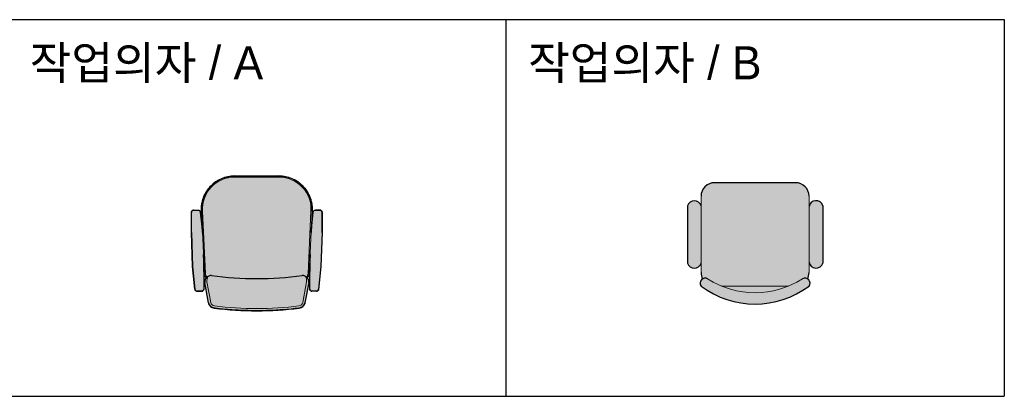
# Model space of a CAD drawing. Header units: millimetres. Extents: x 488786 to 747986, y 25193 to 95000.
# Tile 33 of 127: x 558855 to 563300, y 82345 to 84048. Entities that reach past the tile are written whole.
import ezdxf

# ---------------------------------------------------------------- set-up
doc = ezdxf.new("R2010")
doc.units = ezdxf.units.MM
for name, color, linetype in [('10. ETC', 251, 'Continuous'), ('13. TXT2', 43, 'Continuous'), ('25. 255', 255, 'Continuous'), ('6. FUR1', 181, 'Continuous')]:
    doc.layers.add(name, color=color, linetype=linetype)
doc.layers.add('7. FUR2', color=241, linetype='Continuous', lineweight=5)
doc.styles.add('YUHIHA_TEXT', font='Pretendard-Regular.ttf')

# ---------------------------------------------------------------- blocks, each defined once
blk = doc.blocks.new('YUHIHA_Furniture_TaskChair_B_Plan')
at = {"layer": '25. 255', "transparency": 33554687}
blk.add_hatch(color=256, dxfattribs=at).paths.add_polyline_path([(-305.65, 363.2), (-305.05, 365.15), (-304.9, 365.45), (-304.7, 366.05), (-304.4, 366.7), (-304.3, 367), (-304, 367.6), (-303.9, 367.9), (-303.3, 369.1), (-303.1, 369.4), (-302.8, 370), (-302.45, 370.55), (-302.3, 370.85), (-301.75, 371.7), (-301.55, 371.95), (-301.4, 372.25), (-300.6, 373.35), (-299.8, 374.4), (-299.55, 374.65), (-299.15, 375.15), (-298.25, 376.15), (-297.05, 377.35), (-296.05, 378.25), (-295.55, 378.65), (-295.3, 378.9), (-294.8, 379.3), (-292.9, 380.7), (-292.6, 380.85), (-292.35, 381.05), (-292.05, 381.2), (-291.2, 381.75), (-290.6, 382.05), (-290.3, 382.25), (-289.75, 382.55), (-288.55, 383.15), (-288.2, 383.25), (-287.6, 383.55), (-286.35, 384.05), (-285.75, 384.25), (-285.45, 384.4), (-283.85, 384.9), (-283.5, 384.95), (-282.85, 385.15), (-281.55, 385.45), (-278.25, 385.95), (-277.9, 385.95), (-276.9, 386.05), (-275.9, 386.05), (-275.6, 386.1), (-274.9, 386.1), (-274.6, 386.05), (-273.6, 386.05), (-272.6, 385.95), (-271.6, 385.9), (-269.25, 385.55), (-268.95, 385.45), (-267.95, 385.25), (-267.65, 385.15), (-267.3, 385.1), (-266.65, 384.9), (-266.35, 384.85), (-265.05, 384.45), (-264.75, 384.3), (-263.8, 384), (-262.55, 383.45), (-262.25, 383.35), (-259.85, 382.15), (-259.3, 381.8), (-258.7, 381.5), (-257.85, 380.95), (-257.6, 380.75), (-256.75, 380.2), (-256.2, 379.8), (-255.15, 379), (-254.9, 378.75), (-254.4, 378.35), (-253.4, 377.45), (-252.2, 376.25), (-250.85, 374.75), (-250.25, 374), (-248.85, 372.1), (-248.3, 371.25), (-248.15, 370.95), (-247.95, 370.7), (-247.8, 370.4), (-247.6, 370.1), (-246.1, 367.15), (-246, 366.8), (-245.85, 366.5), (-245.35, 365.25), (-244.45, 362.4), (-244.15, 361.1), (-244.1, 360.75), (-244, 360.45), (-243.85, 359.45), (-243.85, 407.65), (-243.8, 407.8), (-243.8, 409.15), (-243.75, 409.25), (-243.75, 410.05), (-243.7, 410.2), (-243.7, 410.85), (-243.65, 411), (-243.65, 411.45), (-243.6, 411.55), (-243.6, 412), (-243.55, 412.1), (-243.55, 412.6), (-243.5, 412.7), (-243.5, 413.05), (-243.45, 413.15), (-243.45, 413.5), (-243.4, 413.6), (-243.4, 413.85), (-243.35, 413.95), (-243.35, 414.3), (-243.3, 414.4), (-243.3, 414.65), (-243.25, 414.75), (-243.2, 415.3), (-243.15, 415.4), (-243.15, 415.65), (-243.1, 415.75), (-243.1, 416), (-243.05, 416.1), (-243.05, 416.35), (-242.95, 416.65), (-242.95, 416.9), (-242.9, 417), (-242.85, 417.25), (-242.85, 417.45), (-242.8, 417.55), (-242.8, 417.7), (-242.75, 417.8), (-242.75, 417.9), (-242.7, 418), (-242.7, 418.25), (-242.65, 418.35), (-242.6, 418.7), (-242.55, 418.8), (-242.5, 419.15), (-242.45, 419.25), (-242.2, 420.5), (-242.1, 420.8), (-242.1, 420.95), (-242.05, 421.05), (-242.05, 421.15), (-241.95, 421.4), (-241.9, 421.7), (-241.85, 421.8), (-241.85, 421.95), (-241.75, 422.15), (-241.7, 422.5), (-241.6, 422.7), (-241.55, 423.05), (-241.45, 423.25), (-241.45, 423.35), (-241.35, 423.6), (-241.35, 423.7), (-241.25, 423.9), (-241.25, 424.05), (-241.15, 424.25), (-241.15, 424.35), (-241.05, 424.6), (-241.05, 424.7), (-240.95, 424.9), (-240.95, 425), (-240.8, 425.35), (-240.8, 425.45), (-240.7, 425.65), (-240.7, 425.8), (-240.55, 426.1), (-240.55, 426.2), (-240.4, 426.55), (-240.4, 426.65), (-240.25, 426.95), (-240.25, 427.1), (-240.05, 427.5), (-240.05, 427.6), (-239.85, 428.05), (-239.85, 428.15), (-239.6, 428.7), (-239.6, 428.8), (-239.35, 429.3), (-239.3, 429.55), (-239, 430.15), (-238.9, 430.4), (-238.9, 430.5), (-238.25, 431.85), (-238.25, 431.95), (-237.95, 432.6), (-237.25, 434), (-237.15, 434.1), (-236.92, 434.61), (-237.5, 435), (-238.15, 435.35), (-238.55, 435.65), (-238.75, 435.75), (-240.65, 437.25), (-241.85, 438.4), (-242.7, 439.3), (-243.45, 440.2), (-244.05, 441), (-244.15, 441.2), (-244.6, 441.8), (-245.2, 442.8), (-245.35, 443), (-245.55, 443.45), (-245.7, 443.65), (-245.8, 443.85), (-246.6, 445.6), (-246.8, 446.05), (-246.85, 446.3), (-247.05, 446.75), (-247.1, 447), (-247.2, 447.2), (-247.5, 448.35), (-247.6, 448.6), (-247.7, 449.05), (-247.95, 450.25), (-247.95, 450.5), (-248.05, 450.95), (-248.05, 451.2), (-248.15, 451.7), (-248.15, 451.9), (-248.2, 452.15), (-248.2, 452.65), (-248.25, 452.9), (-248.25, 455.05), (-248.2, 455.3), (-248.2, 455.75), (-248.1, 456.5), (-248.1, 456.75), (-248.05, 456.95), (-248.05, 457.2), (-247.85, 458.15), (-247.85, 458.4), (-247.8, 458.65), (-247.65, 459.1), (-247.45, 460.05), (-247.35, 460.25), (-247.25, 460.75), (-247.15, 460.95), (-247.1, 461.2), (-246.55, 462.55), (-246.5, 462.75), (-246.2, 463.45), (-246.1, 463.65), (-245.95, 463.85), (-245.85, 464.1), (-245.3, 465.15), (-244.65, 466.15), (-244.55, 466.35), (-244.1, 466.95), (-244, 467.15), (-243.85, 467.35), (-242.2, 468.6), (-235.6, 473.4), (-233.9, 474.55), (-232.25, 475.75), (-225.5, 480.35), (-223.8, 481.45), (-222.1, 482.6), (-215.2, 487), (-213.45, 488.05), (-211.7, 489.15), (-206.45, 492.3), (-204.7, 493.3), (-202.95, 494.35), (-194, 499.35), (-185, 504.1), (-183.15, 505), (-181.35, 505.95), (-175.85, 508.65), (-174, 509.5), (-172.15, 510.4), (-168.45, 512.1), (-164.7, 513.75), (-162.85, 514.6), (-155.3, 517.8), (-153.4, 518.55), (-151.55, 519.35), (-147.75, 520.85), (-142, 523), (-140.1, 523.75), (-130.45, 527.15), (-126.6, 528.45), (-124.65, 529.05), (-122.7, 529.7), (-116.85, 531.5), (-114.85, 532.05), (-112.9, 532.65), (-105.05, 534.85), (-95.15, 537.35), (-93.15, 537.8), (-91.15, 538.3), (-87.15, 539.2), (-85.15, 539.6), (-83.2, 540.05), (-75.15, 541.65), (-65.1, 543.4), (-59.05, 544.35), (-52.95, 545.15), (-50.95, 545.45), (-46.9, 545.95), (-44.85, 546.15), (-42.85, 546.4), (-36.75, 547), (-34.7, 547.15), (-32.65, 547.35), (-28.6, 547.65), (-26.55, 547.75), (-20.4, 548.15), (-18.4, 548.2), (-14.3, 548.4), (-6.15, 548.6), (-4.1, 548.6), (-2.05, 548.65), (2.05, 548.65), (4.1, 548.6), (6.15, 548.6), (14.3, 548.4), (18.4, 548.2), (20.4, 548.15), (22.45, 548), (28.6, 547.65), (32.65, 547.35), (34.7, 547.15), (36.75, 547), (42.85, 546.4), (44.85, 546.15), (46.9, 545.95), (50.95, 545.45), (52.95, 545.15), (59.05, 544.35), (65.1, 543.4), (75.15, 541.65), (83.2, 540.05), (85.15, 539.6), (87.15, 539.2), (91.15, 538.3), (93.15, 537.8), (95.15, 537.35), (105.05, 534.85), (112.9, 532.65), (114.85, 532.05), (116.85, 531.5), (122.7, 529.7), (124.65, 529.05), (126.6, 528.45), (130.45, 527.15), (138.15, 524.45), (140.1, 523.75), (142, 523), (145.8, 521.6), (151.55, 519.35), (153.4, 518.55), (155.3, 517.8), (162.85, 514.6), (164.7, 513.75), (168.45, 512.1), (172.15, 510.4), (174, 509.5), (175.85, 508.65), (181.35, 505.95), (183.15, 505), (185, 504.1), (194, 499.35), (199.4, 496.35), (202.95, 494.35), (204.7, 493.3), (206.45, 492.3), (211.7, 489.15), (216.95, 485.9), (222.1, 482.6), (223.8, 481.45), (225.5, 480.35), (228.9, 478.05), (232.25, 475.75), (233.9, 474.55), (235.6, 473.4), (242.2, 468.6), (243.85, 467.35), (244, 467.15), (244.1, 466.95), (244.55, 466.35), (245.55, 464.7), (245.95, 463.85), (246.1, 463.65), (246.4, 463), (246.55, 462.55), (246.85, 461.85), (246.9, 461.65), (247.1, 461.2), (247.15, 460.95), (247.25, 460.75), (247.35, 460.25), (247.45, 460.05), (247.65, 459.1), (247.75, 458.85), (247.85, 458.4), (247.85, 458.15), (248.05, 457.2), (248.05, 456.95), (248.1, 456.75), (248.1, 456.5), (248.2, 455.75), (248.2, 455.3), (248.25, 455.05), (248.25, 452.9), (248.2, 452.65), (248.2, 452.15), (248.15, 451.9), (248.15, 451.7), (248.05, 451.2), (248.05, 450.95), (247.95, 450.5), (247.95, 450.25), (247.85, 449.75), (247.6, 448.6), (247.5, 448.35), (247.2, 447.2), (247.1, 447), (247.05, 446.75), (246.85, 446.3), (246.8, 446.05), (245.7, 443.65), (245.55, 443.45), (245.35, 443), (245.2, 442.8), (244.6, 441.8), (244.15, 441.2), (244.05, 441), (243.45, 440.2), (242.2, 438.75), (240.65, 437.25), (238.75, 435.75), (238.55, 435.65), (238.15, 435.35), (237.5, 435), (236.92, 434.61), (237.15, 434.1), (237.25, 434), (237.95, 432.6), (238.25, 431.95), (238.25, 431.85), (238.9, 430.5), (238.9, 430.4), (239, 430.15), (239.3, 429.55), (239.35, 429.3), (239.6, 428.8), (239.6, 428.7), (239.85, 428.15), (239.85, 428.05), (240.05, 427.6), (240.05, 427.5), (240.25, 427.1), (240.25, 426.95), (240.4, 426.65), (240.4, 426.55), (240.55, 426.2), (240.55, 426.1), (240.7, 425.8), (240.7, 425.65), (240.8, 425.45), (240.8, 425.35), (240.95, 425), (240.95, 424.9), (241.05, 424.7), (241.05, 424.6), (241.15, 424.35), (241.15, 424.25), (241.25, 424.05), (241.25, 423.9), (241.35, 423.7), (241.35, 423.6), (241.45, 423.35), (241.45, 423.25), (241.55, 423.05), (241.6, 422.7), (241.7, 422.5), (241.75, 422.15), (241.85, 421.95), (241.85, 421.8), (241.9, 421.7), (241.95, 421.4), (242.05, 421.15), (242.05, 421.05), (242.1, 420.95), (242.1, 420.8), (242.2, 420.5), (242.45, 419.25), (242.5, 419.15), (242.65, 418.35), (242.7, 418.25), (242.7, 418), (242.75, 417.9), (242.75, 417.8), (242.8, 417.7), (242.8, 417.55), (242.85, 417.45), (242.85, 417.25), (242.9, 417), (242.95, 416.9), (242.95, 416.65), (243.05, 416.35), (243.05, 416.1), (243.1, 416), (243.1, 415.75), (243.15, 415.65), (243.15, 415.4), (243.2, 415.3), (243.25, 414.75), (243.3, 414.65), (243.3, 414.4), (243.35, 414.3), (243.35, 413.95), (243.4, 413.85), (243.4, 413.6), (243.45, 413.5), (243.45, 413.15), (243.5, 413.05), (243.5, 412.7), (243.55, 412.6), (243.55, 412.1), (243.6, 412), (243.6, 411.55), (243.65, 411.45), (243.65, 411), (243.7, 410.85), (243.7, 410.2), (243.75, 410.05), (243.75, 409.25), (243.8, 409.15), (243.8, 407.8), (243.85, 407.65), (243.85, 363.2), (244, 363.85), (244.2, 364.45), (244.35, 364.75), (244.75, 365.95), (244.9, 366.25), (245, 366.55), (245.15, 366.8), (245.5, 367.7), (247.15, 370.8), (247.35, 371.05), (247.5, 371.35), (247.7, 371.6), (248.2, 372.4), (248.6, 372.9), (248.75, 373.2), (250.15, 374.95), (250.6, 375.4), (251, 375.9), (251.25, 376.1), (251.65, 376.6), (251.9, 376.8), (252.1, 377.05), (252.6, 377.45), (252.8, 377.7), (253.3, 378.1), (253.75, 378.55), (255.25, 379.75), (255.55, 379.9), (256.3, 380.5), (257.1, 381), (257.35, 381.2), (259, 382.15), (259.85, 382.6), (260.45, 382.9), (260.75, 383), (261.3, 383.3), (261.6, 383.4), (262.5, 383.8), (263.1, 384), (263.4, 384.15), (265.5, 384.85), (265.8, 384.9), (266.4, 385.1), (266.75, 385.15), (267.05, 385.25), (267.65, 385.35), (268, 385.45), (270.8, 385.9), (271.15, 385.9), (271.75, 386), (272.4, 386), (272.7, 386.05), (273.7, 386.05), (274, 386.1), (274.65, 386.1), (274.95, 386.05), (275.9, 386.05), (276.25, 386), (276.85, 386), (277.5, 385.9), (277.8, 385.9), (280.65, 385.45), (280.95, 385.35), (281.6, 385.25), (282.85, 384.9), (283.15, 384.85), (285.25, 384.15), (285.55, 384), (286.15, 383.8), (286.45, 383.65), (287.35, 383.3), (287.9, 383), (288.2, 382.9), (290.45, 381.7), (290.7, 381.5), (291.25, 381.2), (291.8, 380.85), (292.05, 380.65), (292.35, 380.5), (293.1, 379.9), (293.9, 379.35), (294.4, 378.95), (296.3, 377.25), (297.2, 376.35), (297.4, 376.1), (297.65, 375.9), (298.25, 375.15), (298.5, 374.95), (299.7, 373.45), (300.05, 372.9), (301.15, 371.35), (301.3, 371.05), (301.8, 370.25), (303, 368), (303.1, 367.7), (303.4, 367.1), (303.5, 366.8), (303.65, 366.55), (303.85, 365.95), (304, 365.65), (304.8, 363.2), (304.8, 104.15), (304, 101.7), (303.85, 101.4), (303.4, 100.25), (303.1, 99.65), (303, 99.35), (302.1, 97.65), (301.15, 96), (300.95, 95.75), (300.25, 94.7), (299.85, 94.2), (299.7, 93.9), (298.7, 92.65), (298.25, 92.2), (297.65, 91.45), (297.4, 91.25), (297.2, 91), (296.95, 90.8), (296.75, 90.55), (296.5, 90.35), (296.3, 90.1), (294.4, 88.4), (293.9, 88), (293.35, 87.65), (292.6, 87.05), (291.8, 86.55), (291.55, 86.35), (291.25, 86.2), (291, 86), (289.35, 85.05), (288.2, 84.45), (287.9, 84.35), (287.35, 84.05), (287.05, 83.95), (286.15, 83.55), (285.25, 83.25), (284.95, 83.1), (283.45, 82.6), (283.15, 82.55), (282.55, 82.35), (282.2, 82.3), (281.9, 82.2), (281.6, 82.15), (281.3, 82.05), (280.95, 82), (280.65, 81.9), (277.8, 81.45), (276.85, 81.4), (275.9, 81.3), (272.7, 81.3), (272.4, 81.35), (271.45, 81.4), (271.15, 81.45), (270.8, 81.45), (268, 81.9), (267.35, 82.05), (267.05, 82.15), (266.1, 82.35), (265.5, 82.55), (265.2, 82.6), (263.7, 83.1), (263.4, 83.25), (262.5, 83.55), (261.6, 83.95), (261.3, 84.05), (260.75, 84.35), (260.45, 84.45), (260.15, 84.6), (259, 85.2), (258.45, 85.5), (258.2, 85.7), (257.65, 86), (257.1, 86.35), (256.85, 86.55), (256.55, 86.7), (256.3, 86.9), (256.05, 87.05), (255.55, 87.45), (255, 87.8), (253.75, 88.8), (253.55, 89.05), (252.8, 89.65), (252.6, 89.9), (252.35, 90.1), (251.45, 91), (251.25, 91.25), (251, 91.45), (250.6, 91.95), (249.95, 92.65), (248.95, 93.9), (248.6, 94.45), (248.2, 94.95), (247.7, 95.75), (247.5, 96), (247.35, 96.3), (247.15, 96.55), (245.5, 99.65), (244.9, 101.15), (244.75, 101.4), (244.35, 102.6), (244.2, 102.9), (243.85, 104.15), (243.85, 59.85), (243.8, 59.45), (243.8, 58.35), (243.75, 57.95), (243.75, 57.2), (243.65, 56.5), (243.6, 55.35), (243.45, 54.25), (243.45, 53.85), (243.2, 52), (243.1, 51.65), (242.9, 50.15), (242.8, 49.8), (242.6, 48.7), (242.5, 48.35), (242.45, 47.95), (242.35, 47.6), (242.3, 47.25), (241.9, 45.8), (241.85, 45.4), (240.9, 42.2), (240.5, 41.15), (240.3, 40.4), (240, 39.7), (239.9, 39.35), (239.6, 38.65), (239.5, 38.3), (237.85, 34.55), (237.5, 33.9), (237.35, 33.55), (236.8, 32.55), (236.65, 32.2), (236.45, 31.9), (236.3, 31.55), (236.1, 31.25), (235.55, 30.25), (234.95, 29.3), (234.6, 28.65), (234, 27.7), (233.75, 27.4), (233.35, 26.8), (232.95, 26.15), (232.7, 25.85), (232.3, 25.25), (231.6, 24.35), (230.95, 23.45), (228.8, 20.85), (228.55, 20.6), (228.05, 20), (227.55, 19.45), (226.5, 18.4), (226.25, 18.1), (225.45, 17.35), (225.2, 17.05), (222.15, 14.3), (221.85, 14.1), (220.1, 12.65), (219.2, 12), (218.9, 11.75), (218.3, 11.35), (218, 11.1), (217.65, 10.9), (217.05, 10.5), (216.75, 10.25), (215.2, 9.25), (214.55, 8.85), (213.9, 8.5), (212.95, 7.9), (212.6, 7.75), (211.95, 7.4), (211.3, 7), (210.6, 6.7), (210.3, 6.5), (209.6, 6.2), (209.3, 6), (205.15, 4.2), (204.8, 4.1), (204.1, 3.8), (203.75, 3.7), (202.7, 3.3), (202, 3.1), (201.65, 2.95), (200.95, 2.75), (200.6, 2.6), (198.05, 1.9), (197.7, 1.85), (196.6, 1.55), (196.25, 1.5), (195.5, 1.3), (194.75, 1.15), (192.95, 0.85), (192.55, 0.75), (189.6, 0.35), (189.25, 0.35), (188.1, 0.2), (186.25, 0.1), (185.85, 0.05), (184.75, 0.05), (184.4, 0), (-184.4, 0), (-184.75, 0.05), (-185.85, 0.05), (-186.25, 0.1), (-188.1, 0.2), (-189.25, 0.35), (-189.6, 0.35), (-192.55, 0.75), (-192.95, 0.85), (-193.65, 0.95), (-194.05, 1.05), (-194.75, 1.15), (-195.5, 1.3), (-196.25, 1.5), (-196.6, 1.55), (-197.7, 1.85), (-198.05, 1.9), (-200.6, 2.6), (-200.95, 2.75), (-201.65, 2.95), (-202, 3.1), (-202.7, 3.3), (-203.75, 3.7), (-204.1, 3.8), (-204.8, 4.1), (-205.15, 4.2), (-207.6, 5.25), (-209.3, 6), (-209.6, 6.2), (-210.3, 6.5), (-210.6, 6.7), (-211.3, 7), (-211.95, 7.4), (-212.6, 7.75), (-212.95, 7.9), (-213.9, 8.5), (-214.55, 8.85), (-215.2, 9.25), (-216.75, 10.25), (-217.05, 10.5), (-217.65, 10.9), (-218, 11.1), (-218.3, 11.35), (-218.9, 11.75), (-219.2, 12), (-220.1, 12.65), (-221.85, 14.1), (-222.15, 14.3), (-225.2, 17.05), (-225.45, 17.35), (-226, 17.85), (-226.5, 18.4), (-227.55, 19.45), (-228.8, 20.85), (-230.95, 23.45), (-231.6, 24.35), (-232.3, 25.25), (-232.7, 25.85), (-232.95, 26.15), (-233.35, 26.8), (-233.75, 27.4), (-234, 27.7), (-234.6, 28.65), (-234.95, 29.3), (-235.55, 30.25), (-236.1, 31.25), (-236.3, 31.55), (-236.45, 31.9), (-236.65, 32.2), (-236.8, 32.55), (-237.35, 33.55), (-237.5, 33.9), (-237.85, 34.55), (-239.5, 38.3), (-239.6, 38.65), (-239.9, 39.35), (-240, 39.7), (-240.3, 40.4), (-240.5, 41.15), (-240.9, 42.2), (-241.85, 45.4), (-241.9, 45.8), (-242.2, 46.85), (-242.45, 47.95), (-242.5, 48.35), (-242.6, 48.7), (-242.8, 49.8), (-242.9, 50.15), (-243.1, 51.65), (-243.2, 52), (-243.45, 53.85), (-243.45, 54.25), (-243.6, 55.35), (-243.65, 56.5), (-243.75, 57.2), (-243.75, 57.95), (-243.8, 58.35), (-243.8, 59.45), (-243.85, 59.85), (-243.85, 107.9), (-244, 106.9), (-244.1, 106.6), (-244.15, 106.25), (-244.25, 105.95), (-244.3, 105.6), (-244.4, 105.3), (-244.45, 104.95), (-245.35, 102.1), (-245.5, 101.8), (-245.6, 101.45), (-245.75, 101.15), (-246.1, 100.25), (-246.4, 99.6), (-247.6, 97.25), (-247.8, 96.95), (-247.95, 96.65), (-248.15, 96.4), (-248.3, 96.1), (-248.85, 95.25), (-250.25, 93.35), (-250.85, 92.6), (-252.2, 91.1), (-253.4, 89.9), (-253.9, 89.45), (-255.15, 88.4), (-255.4, 88.15), (-256.75, 87.15), (-257.05, 87), (-257.85, 86.4), (-258.15, 86.25), (-258.4, 86.05), (-258.7, 85.9), (-259, 85.7), (-259.6, 85.4), (-259.85, 85.2), (-262.25, 84), (-263.2, 83.65), (-264.1, 83.25), (-267.3, 82.25), (-267.65, 82.2), (-267.95, 82.1), (-268.3, 82.05), (-268.6, 81.95), (-269.25, 81.85), (-269.9, 81.7), (-271.25, 81.5), (-271.6, 81.5), (-272.25, 81.4), (-272.6, 81.4), (-273.6, 81.3), (-276.6, 81.3), (-276.9, 81.35), (-277.6, 81.35), (-278.25, 81.45), (-278.6, 81.45), (-281.25, 81.85), (-281.55, 81.95), (-282.2, 82.05), (-282.85, 82.2), (-284.15, 82.6), (-284.8, 82.75), (-287, 83.55), (-287.3, 83.7), (-287.6, 83.8), (-288.2, 84.1), (-288.55, 84.2), (-289.75, 84.8), (-290.3, 85.15), (-291.2, 85.6), (-292.05, 86.15), (-292.35, 86.3), (-292.6, 86.5), (-293.45, 87.05), (-295.05, 88.25), (-296.05, 89.15), (-296.55, 89.55), (-297.55, 90.5), (-297.75, 90.75), (-298.25, 91.2), (-299.15, 92.2), (-299.55, 92.7), (-299.8, 92.95), (-301.4, 95.1), (-301.55, 95.4), (-301.95, 95.95), (-302.1, 96.25), (-302.3, 96.5), (-302.45, 96.8), (-302.65, 97.1), (-303.1, 97.95), (-303.3, 98.25), (-303.9, 99.45), (-304, 99.75), (-304.3, 100.35), (-304.4, 100.7), (-304.7, 101.3), (-305.05, 102.25), (-305.65, 104.15)], is_closed=False, flags=16)
blk.add_line((-248.26, 454.04), (-248.26, 454.04))
at = {"layer": '6. FUR1'}
for p, q in [((-305.65, 104.14), (-305.65, 363.22)), ((304.8, 104.14), (304.8, 363.22)), ((-182.88, 0), (182.88, 0))]:
    blk.add_line(p, q, dxfattribs=at)
for centre, radius, start, end in [((0, 142.24), 406.4, 53.1301, 126.8699), ((-225.97, 454.04), 22.29, 143.30994, 302.02741), ((225.97, 454.04), 22.29, 237.97259, 36.69006), ((-182.88, 406.4), 60.96, 152.41556, 180), ((182.88, 406.4), 60.96, 0, 27.58444), ((-275.17, 354.33), 31.75, 9.29463, 163.7398), ((274.32, 354.33), 31.75, 16.2602, 163.7398), ((-275.17, 113.03), 31.75, 196.2602, 350.70537), ((274.32, 113.03), 31.75, 196.2602, 343.7398), ((-182.88, 60.96), 60.96, 180, 270), ((182.88, 60.96), 60.96, 270, 0)]:
    blk.add_arc(centre, radius, start, end, dxfattribs=at)
at = {"layer": '7. FUR2'}
for p, q in [((151.18, 467.36), (-151.18, 467.36)), ((-243.84, 406.4), (-243.84, 60.96)), ((243.84, 60.96), (243.84, 406.4))]:
    blk.add_line(p, q, dxfattribs=at)
blk.add_arc((0, 98.02), 399.09, 57.57575, 122.42425, dxfattribs=at)
blk = doc.blocks.new('YUHIHA_Furniture_TaskChair_A_Plan')
at = {"layer": '25. 255'}
blk.add_hatch(color=256, dxfattribs=at).paths.add_polyline_path([(-101.4, 0), (-106.8, 0.2), (-112.2, 0.5), (-116.3, 0.9), (-121.7, 1.6), (-127, 2.4), (-131, 3.2), (-136.3, 4.5), (-140.3, 5.5), (-144.2, 6.6), (-149.3, 8.3), (-154.4, 10.2), (-158.2, 11.7), (-161.9, 13.4), (-166.8, 15.7), (-171.6, 18.2), (-176.4, 20.9), (-181, 23.7), (-185.5, 26.7), (-188.8, 29.1), (-193.1, 32.4), (-196.3, 34.9), (-200.4, 38.5), (-203.4, 41.3), (-207.2, 45.1), (-211, 49), (-213.7, 52.1), (-216.3, 55.2), (-219.6, 59.4), (-222.8, 63.8), (-225.9, 68.3), (-228, 71.8), (-230.8, 76.5), (-232.7, 80), (-234.6, 83.7), (-236.3, 87.3), (-238, 91.1), (-239.5, 94.8), (-241, 98.6), (-242.3, 102.5), (-243.6, 106.3), (-244.7, 110.3), (-245.7, 114.2), (-246.6, 118.2), (-247.4, 122.1), (-248.1, 126.2), (-248.7, 130.2), (-249.2, 134.2), (-249.6, 138.3), (-249.9, 142.3), (-250, 147.8), (-250, 151.8), (-249.9, 155.9), (-245.2, 255.7), (-254.9, 163.2), (-255.1, 162.4), (-255.3, 161.6), (-255.6, 160.7), (-255.9, 159.9), (-256.5, 158.9), (-257.2, 158), (-258, 157.2), (-258.9, 156.4), (-259.8, 155.8), (-260.8, 155.3), (-261.9, 154.9), (-263, 154.6), (-264, 154.5), (-264.9, 154.4), (-285.3, 154.4), (-286.7, 154.6), (-287.4, 154.7), (-288.2, 155), (-289.6, 155.6), (-290.8, 156.4), (-291.4, 156.8), (-292, 157.4), (-293, 158.5), (-293.8, 159.7), (-294.1, 160.5), (-294.4, 161.2), (-294.6, 161.9), (-294.8, 162.8), (-294.9, 163.6), (-294.9, 164.4), (-294.9, 255.7), (-289.8, 409.4), (-279, 512.5), (-278.8, 513.4), (-278.6, 514.3), (-278.3, 515.1), (-278, 515.9), (-277.4, 516.9), (-276.7, 517.8), (-275.9, 518.7), (-275.1, 519.4), (-274, 520.1), (-273, 520.6), (-271.9, 521), (-270.8, 521.2), (-270, 521.4), (-269.1, 521.4), (-248.8, 521.4), (-247.9, 521.3), (-247.2, 521.2), (-246.5, 521), (-245.7, 520.7), (-245, 520.4), (-244.3, 520), (-243.5, 519.5), (-242.9, 519), (-242.3, 518.5), (-241.8, 517.9), (-241.3, 517.3), (-240.9, 516.7), (-240.5, 516), (-240.1, 515.2), (-239.8, 514.4), (-239.6, 513.7), (-239.4, 512.5), (-239.4, 511.4), (-240.6, 355.2), (-236.5, 441.3), (-236.4, 443.6), (-236, 446), (-235.3, 448.5), (-234.6, 450.8), (-233.6, 453), (-232.5, 455.1), (-231.1, 457.2), (-229.6, 459.1), (-228.1, 460.9), (-229, 462.1), (-229.8, 463.2), (-231.2, 465.5), (-231.8, 466.6), (-232.4, 467.9), (-232.9, 469.1), (-233.4, 470.4), (-233.8, 471.6), (-234.1, 472.9), (-234.6, 475.6), (-234.9, 478.2), (-235, 479.9), (-235, 481.2), (-217.4, 573.3), (-217.1, 574.7), (-216.7, 576.2), (-216.3, 577.6), (-215.7, 578.9), (-215.2, 580.3), (-214.5, 581.6), (-213.8, 582.9), (-213, 584.1), (-212.2, 585.3), (-211.2, 586.6), (-210.2, 587.8), (-209.2, 588.8), (-208.1, 589.8), (-207, 590.8), (-205.9, 591.7), (-204.7, 592.6), (-203.5, 593.4), (-202.2, 594.1), (-200.9, 594.7), (-199.7, 595.3), (-198.6, 595.7), (-197.2, 596.2), (-195.8, 596.6), (-194.6, 596.9), (-193.1, 597.2), (-191.7, 597.5), (-172.6, 599.7), (-155.6, 601.6), (-136.5, 603.4), (-117.3, 605), (-104.5, 605.9), (-89.6, 606.9), (-74.7, 607.7), (-59.8, 608.3), (-44.8, 608.8), (-32, 609.1), (-17.1, 609.4), (-2.1, 609.5), (12.8, 609.4), (27.8, 609.2), (40.6, 608.9), (55.5, 608.5), (68.3, 608), (83.2, 607.2), (98.2, 606.3), (113.1, 605.3), (132.2, 603.8), (151.4, 602), (168.3, 600.2), (187.4, 598), (192.3, 597.4), (193.7, 597.1), (195.2, 596.8), (196.8, 596.3), (198.4, 595.8), (199.9, 595.2), (201.4, 594.5), (202.9, 593.7), (204.2, 592.9), (205.4, 592.1), (206.6, 591.2), (207.7, 590.3), (208.8, 589.3), (209.9, 588.1), (210.9, 587), (211.8, 585.8), (212.8, 584.5), (213.6, 583.2), (214.3, 582), (215.1, 580.5), (215.7, 579.1), (216.2, 577.7), (216.7, 576.2), (217.1, 574.7), (217.4, 573.3), (234.9, 481.2), (235, 479.9), (234.9, 478.2), (234.6, 475.6), (234.1, 472.9), (233.8, 471.6), (233.4, 470.4), (232.9, 469.1), (232.4, 467.9), (231.8, 466.6), (231.2, 465.5), (229.8, 463.2), (229, 462.1), (228.1, 460.9), (229.6, 459.1), (231.1, 457.2), (232.5, 455.1), (233.6, 453), (234.6, 450.8), (235.3, 448.5), (236, 446), (236.4, 443.6), (236.5, 441.3), (240.6, 355.2), (239.4, 511.4), (239.4, 512.5), (239.6, 513.7), (240, 514.9), (240.6, 516.3), (241.3, 517.3), (242.2, 518.4), (243.3, 519.3), (244.3, 520), (245.5, 520.6), (246.8, 521.1), (248.1, 521.3), (249.2, 521.4), (269.1, 521.4), (269.8, 521.4), (270.8, 521.3), (271.6, 521.1), (272.4, 520.8), (273.2, 520.5), (273.9, 520.2), (274.7, 519.7), (275.3, 519.2), (276, 518.6), (276.6, 518), (277.2, 517.3), (277.6, 516.7), (278, 515.9), (278.3, 515.1), (278.6, 514.3), (278.8, 513.5), (279, 512.4), (289.8, 409.4), (294.9, 255.7), (294.9, 164.4), (294.9, 163.2), (294.7, 162.1), (294.3, 160.9), (293.8, 159.9), (293.3, 158.9), (292.6, 158), (291.8, 157.2), (291, 156.5), (290, 155.8), (289, 155.3), (287.9, 154.9), (286.8, 154.6), (285.9, 154.5), (284.9, 154.4), (264.9, 154.4), (263.5, 154.5), (262, 154.8), (260.7, 155.3), (259.6, 155.9), (258.5, 156.7), (257.5, 157.6), (256.7, 158.7), (255.9, 159.9), (255.6, 160.7), (255.3, 161.6), (255.1, 162.4), (254.9, 163.2), (245.2, 255.7), (249.9, 157.3), (250, 153.2), (250, 150.5), (250, 146.4), (249.9, 142.3), (249.6, 138.3), (249.1, 132.9), (248.4, 127.5), (247.7, 123.5), (246.9, 119.5), (245.7, 114.2), (245, 111.6), (243.9, 107.6), (243.2, 105), (241.9, 101.2), (241, 98.6), (239.5, 94.8), (238.5, 92.3), (236.9, 88.6), (234.6, 83.7), (233.4, 81.2), (231.4, 77.6), (230.1, 75.3), (228, 71.8), (225.9, 68.3), (224.4, 66.1), (222, 62.7), (220.4, 60.5), (218.8, 58.4), (216.3, 55.2), (213.7, 52.1), (211.9, 50), (208.2, 46), (205.3, 43.1), (203.4, 41.3), (201.4, 39.4), (198.3, 36.7), (196.3, 34.9), (193.1, 32.4), (188.8, 29.1), (184.4, 25.9), (179.8, 23), (176.4, 20.9), (171.6, 18.2), (166.8, 15.7), (163.2, 13.9), (158.2, 11.7), (154.4, 10.2), (149.3, 8.3), (144.2, 6.6), (138.9, 5.1), (135, 4.1), (131, 3.2), (125.7, 2.2), (120.3, 1.4), (115, 0.7), (110.9, 0.4), (106.8, 0.2), (104.1, 0.1), (100, 0)])
blk.add_lwpolyline([(-101.4, 0), (-106.8, 0.2), (-112.2, 0.5), (-116.3, 0.9), (-121.7, 1.6), (-127, 2.4), (-131, 3.2), (-136.3, 4.5), (-140.3, 5.5), (-144.2, 6.6), (-149.3, 8.3), (-154.4, 10.2), (-158.2, 11.7), (-161.9, 13.4), (-166.8, 15.7), (-171.6, 18.2), (-176.4, 20.9), (-181, 23.7), (-185.5, 26.7), (-188.8, 29.1), (-193.1, 32.4), (-196.3, 34.9), (-200.4, 38.5), (-203.4, 41.3), (-207.2, 45.1), (-211, 49), (-213.7, 52.1), (-216.3, 55.2), (-219.6, 59.4), (-222.8, 63.8), (-225.9, 68.3), (-228, 71.8), (-230.8, 76.5), (-232.7, 80), (-234.6, 83.7), (-236.3, 87.3), (-238, 91.1), (-239.5, 94.8), (-241, 98.6), (-242.3, 102.5), (-243.6, 106.3), (-244.7, 110.3), (-245.7, 114.2), (-246.6, 118.2), (-247.4, 122.1), (-248.1, 126.2), (-248.7, 130.2), (-249.2, 134.2), (-249.6, 138.3), (-249.9, 142.3), (-250, 147.8), (-250, 151.8), (-249.9, 155.9), (-245.2, 255.7), (-254.9, 163.2), (-255.1, 162.4), (-255.3, 161.6), (-255.6, 160.7), (-255.9, 159.9), (-256.5, 158.9), (-257.2, 158), (-258, 157.2), (-258.9, 156.4), (-259.8, 155.8), (-260.8, 155.3), (-261.9, 154.9), (-263, 154.6), (-264, 154.5), (-264.9, 154.4), (-285.3, 154.4), (-286.7, 154.6), (-287.4, 154.7), (-288.2, 155), (-289.6, 155.6), (-290.8, 156.4), (-291.4, 156.8), (-292, 157.4), (-293, 158.5), (-293.8, 159.7), (-294.1, 160.5), (-294.4, 161.2), (-294.6, 161.9), (-294.8, 162.8), (-294.9, 163.6), (-294.9, 164.4), (-294.9, 255.7), (-289.8, 409.4), (-279, 512.5), (-278.8, 513.4), (-278.6, 514.3), (-278.3, 515.1), (-278, 515.9), (-277.4, 516.9), (-276.7, 517.8), (-275.9, 518.7), (-275.1, 519.4), (-274, 520.1), (-273, 520.6), (-271.9, 521), (-270.8, 521.2), (-270, 521.4), (-269.1, 521.4), (-248.8, 521.4), (-247.9, 521.3), (-247.2, 521.2), (-246.5, 521), (-245.7, 520.7), (-245, 520.4), (-244.3, 520), (-243.5, 519.5), (-242.9, 519), (-242.3, 518.5), (-241.8, 517.9), (-241.3, 517.3), (-240.9, 516.7), (-240.5, 516), (-240.1, 515.2), (-239.8, 514.4), (-239.6, 513.7), (-239.4, 512.5), (-239.4, 511.4), (-240.6, 355.2), (-236.5, 441.3), (-236.4, 443.6), (-236, 446), (-235.3, 448.5), (-234.6, 450.8), (-233.6, 453), (-232.5, 455.1), (-231.1, 457.2), (-229.6, 459.1), (-228.1, 460.9), (-229, 462.1), (-229.8, 463.2), (-231.2, 465.5), (-231.8, 466.6), (-232.4, 467.9), (-232.9, 469.1), (-233.4, 470.4), (-233.8, 471.6), (-234.1, 472.9), (-234.6, 475.6), (-234.9, 478.2), (-235, 479.9), (-235, 481.2), (-217.4, 573.3), (-217.1, 574.7), (-216.7, 576.2), (-216.3, 577.6), (-215.7, 578.9), (-215.2, 580.3), (-214.5, 581.6), (-213.8, 582.9), (-213, 584.1), (-212.2, 585.3), (-211.2, 586.6), (-210.2, 587.8), (-209.2, 588.8), (-208.1, 589.8), (-207, 590.8), (-205.9, 591.7), (-204.7, 592.6), (-203.5, 593.4), (-202.2, 594.1), (-200.9, 594.7), (-199.7, 595.3), (-198.6, 595.7), (-197.2, 596.2), (-195.8, 596.6), (-194.6, 596.9), (-193.1, 597.2), (-191.7, 597.5), (-172.6, 599.7), (-155.6, 601.6), (-136.5, 603.4), (-117.3, 605), (-104.5, 605.9), (-89.6, 606.9), (-74.7, 607.7), (-59.8, 608.3), (-44.8, 608.8), (-32, 609.1), (-17.1, 609.4), (-2.1, 609.5), (12.8, 609.4), (27.8, 609.2), (40.6, 608.9), (55.5, 608.5), (68.3, 608), (83.2, 607.2), (98.2, 606.3), (113.1, 605.3), (132.2, 603.8), (151.4, 602), (168.3, 600.2), (187.4, 598), (192.3, 597.4), (193.7, 597.1), (195.2, 596.8), (196.8, 596.3), (198.4, 595.8), (199.9, 595.2), (201.4, 594.5), (202.9, 593.7), (204.2, 592.9), (205.4, 592.1), (206.6, 591.2), (207.7, 590.3), (208.8, 589.3), (209.9, 588.1), (210.9, 587), (211.8, 585.8), (212.8, 584.5), (213.6, 583.2), (214.3, 582), (215.1, 580.5), (215.7, 579.1), (216.2, 577.7), (216.7, 576.2), (217.1, 574.7), (217.4, 573.3), (234.9, 481.2), (235, 479.9), (234.9, 478.2), (234.6, 475.6), (234.1, 472.9), (233.8, 471.6), (233.4, 470.4), (232.9, 469.1), (232.4, 467.9), (231.8, 466.6), (231.2, 465.5), (229.8, 463.2), (229, 462.1), (228.1, 460.9), (229.6, 459.1), (231.1, 457.2), (232.5, 455.1), (233.6, 453), (234.6, 450.8), (235.3, 448.5), (236, 446), (236.4, 443.6), (236.5, 441.3), (240.6, 355.2), (239.4, 511.4), (239.4, 512.5), (239.6, 513.7), (240, 514.9), (240.6, 516.3), (241.3, 517.3), (242.2, 518.4), (243.3, 519.3), (244.3, 520), (245.5, 520.6), (246.8, 521.1), (248.1, 521.3), (249.2, 521.4), (269.1, 521.4), (269.8, 521.4), (270.8, 521.3), (271.6, 521.1), (272.4, 520.8), (273.2, 520.5), (273.9, 520.2), (274.7, 519.7), (275.3, 519.2), (276, 518.6), (276.6, 518), (277.2, 517.3), (277.6, 516.7), (278, 515.9), (278.3, 515.1), (278.6, 514.3), (278.8, 513.5), (279, 512.4), (289.8, 409.4), (294.9, 255.7), (294.9, 164.4), (294.9, 163.2), (294.7, 162.1), (294.3, 160.9), (293.8, 159.9), (293.3, 158.9), (292.6, 158), (291.8, 157.2), (291, 156.5), (290, 155.8), (289, 155.3), (287.9, 154.9), (286.8, 154.6), (285.9, 154.5), (284.9, 154.4), (264.9, 154.4), (263.5, 154.5), (262, 154.8), (260.7, 155.3), (259.6, 155.9), (258.5, 156.7), (257.5, 157.6), (256.7, 158.7), (255.9, 159.9), (255.6, 160.7), (255.3, 161.6), (255.1, 162.4), (254.9, 163.2), (245.2, 255.7), (249.9, 157.3), (250, 153.2), (250, 150.5), (250, 146.4), (249.9, 142.3), (249.6, 138.3), (249.1, 132.9), (248.4, 127.5), (247.7, 123.5), (246.9, 119.5), (245.7, 114.2), (245, 111.6), (243.9, 107.6), (243.2, 105), (241.9, 101.2), (241, 98.6), (239.5, 94.8), (238.5, 92.3), (236.9, 88.6), (234.6, 83.7), (233.4, 81.2), (231.4, 77.6), (230.1, 75.3), (228, 71.8), (225.9, 68.3), (224.4, 66.1), (222, 62.7), (220.4, 60.5), (218.8, 58.4), (216.3, 55.2), (213.7, 52.1), (211.9, 50), (208.2, 46), (205.3, 43.1), (203.4, 41.3), (201.4, 39.4), (198.3, 36.7), (196.3, 34.9), (193.1, 32.4), (188.8, 29.1), (184.4, 25.9), (179.8, 23), (176.4, 20.9), (171.6, 18.2), (166.8, 15.7), (163.2, 13.9), (158.2, 11.7), (154.4, 10.2), (149.3, 8.3), (144.2, 6.6), (138.9, 5.1), (135, 4.1), (131, 3.2), (125.7, 2.2), (120.3, 1.4), (115, 0.7), (110.9, 0.4), (106.8, 0.2), (104.1, 0.1), (100, 0)], close=True, dxfattribs=at)
at = {"layer": '6. FUR1'}
for p, q in [((-235, 481.2), (-217.4, 573.3)), ((217.4, 573.3), (234.9, 481.2)), ((-289.8, 409.4), (-279, 512.4)), ((-269.1, 521.4), (-249.4, 521.4)), ((269.1, 521.4), (249.4, 521.4)), ((289.8, 409.4), (279, 512.4)), ((-294.9, 255.7), (-289.8, 409.4)), ((294.9, 255.7), (289.8, 409.4)), ((-294.9, 255.7), (-294.9, 164.4)), ((294.9, 255.7), (294.9, 164.4)), ((-284.9, 154.4), (-264.9, 154.4)), ((284.9, 154.4), (264.9, 154.4)), ((100, 0), (-100, 0))]:
    blk.add_line(p, q, dxfattribs=at)
for centre, radius, start, end in [((-187.9, 567.7), 30, 97.1793, 169.2056), ((0, -924.2), 1533.7, 82.8207, 97.1793), ((187.9, 567.7), 30, 10.7944, 82.8207), ((-269.1, 511.4), 10, 90, 173.9885), ((-249.4, 511.4), 10, 359.554, 90), ((249.4, 511.4), 10, 90, 180.446), ((269.1, 511.4), 10, 6.0115, 90), ((-205, 480), 30, 177.7173, 270), ((0, -1069.9), 1533.7, 82.3194, 97.6806), ((205, 480), 30, 270, 2.2827), ((-284.9, 164.4), 10, 180, 270), ((-100, 150), 150, 176.7077, 270), ((100, 150), 150, 270, 3.2923), ((284.9, 164.4), 10, 270, 0)]:
    blk.add_arc(centre, radius, start, end, dxfattribs=at)
at = {"layer": '7. FUR2'}
for p, q in [((-225.1, 479.3), (-207.6, 571.4)), ((207.6, 571.4), (225.1, 479.3)), ((-240.6, 355.1), (-239.4, 511.3)), ((240.6, 355.1), (239.4, 511.3)), ((-249.8, 158.6), (-236.5, 441.1)), ((-244.8, 158.4), (-231.6, 440.9)), ((231.6, 440.9), (244.8, 158.4)), ((236.5, 441.1), (249.8, 158.6)), ((-245.2, 255.7), (-254.9, 163.4)), ((245.2, 255.7), (254.9, 163.4)), ((100, 5), (-100, 5))]:
    blk.add_line(p, q, dxfattribs=at)
for centre, radius, start, end in [((-187.9, 567.7), 20, 97.1793, 169.2056), ((0, -924.2), 1523.7, 82.8207, 97.1793), ((187.9, 567.7), 20, 10.7944, 82.8207), ((-206.6, 439.9), 30, 135.8011, 177.7173), ((-206.6, 439.9), 25, 135.8011, 177.7173), ((-175.9, 475.4), 49.4, 175.4342, 205.1727), ((175.9, 475.4), 49.4, 334.8273, 4.5658), ((206.6, 439.9), 25, 2.2827, 44.1989), ((206.6, 439.9), 30, 2.2827, 44.1989), ((-264.9, 164.4), 10, 270, 354.0228), ((-100, 150), 145, 176.7077, 270), ((100, 150), 145, 270, 3.2923), ((264.9, 164.4), 10, 185.9772, 270)]:
    blk.add_arc(centre, radius, start, end, dxfattribs=at)

msp = doc.modelspace()

# ---------------------------------------------------------------- linework, layer by layer
at = {"layer": '10. ETC'}
for p, q in [((554300, 84047.6), (563300, 84047.6)), ((561050, 84047.6), (561050, 82344.7)), ((563300, 84047.6), (563300, 82344.7)), ((554300, 82344.7), (563300, 82344.7))]:
    msp.add_line(p, q, dxfattribs=at)

# ---------------------------------------------------------------- block references
at = {"rotation": 180}
msp.add_blockref('YUHIHA_Furniture_TaskChair_A_Plan', (559925, 83340.9), dxfattribs=at)
at = {"ltscale": 5, "rotation": 180}
msp.add_blockref('YUHIHA_Furniture_TaskChair_B_Plan', (562174.6, 83310.4), dxfattribs=at)

# ---------------------------------------------------------------- texts
at = {"layer": '13. TXT2', "color": 7, "char_height": 150, "width": 2050, "attachment_point": 1, "style": 'YUHIHA_TEXT'}
for s, insert in [('작업의자 / A', (558900, 83927.6)), ('작업의자 / B', (561150, 83927.6))]:
    msp.add_mtext(s, dxfattribs=dict(at, insert=insert))

doc.saveas('drawing.dxf')
